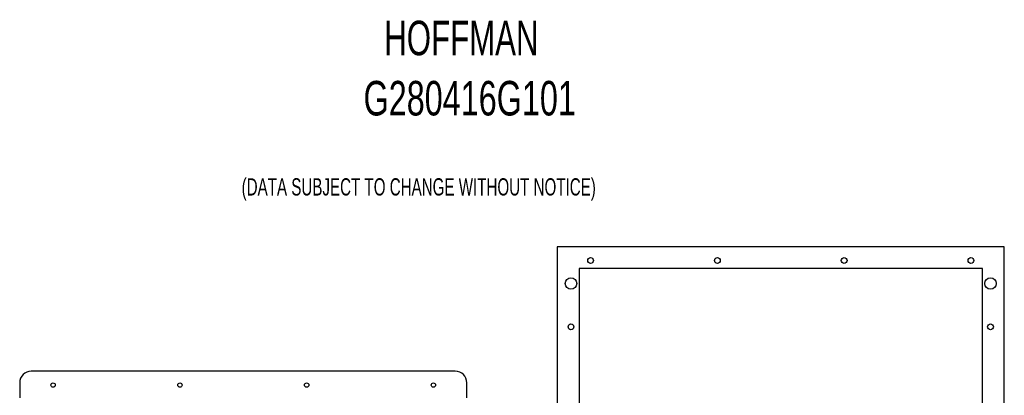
# Model space of a CAD drawing. Extents: x 2.3 to 81.4, y 2.2 to 50.9.
# Tile 16 of 16: x 38.7 to 81.4, y 34.5 to 50.9. Entities that reach past the tile are written whole.
import ezdxf
from ezdxf.enums import TextEntityAlignment as Align

# ---------------------------------------------------------------- set-up
doc = ezdxf.new("R2010")
doc.units = 0
doc.layers.add('BODY', color=3, linetype='CONTINUOUS')
doc.layers.add('TEXT', color=171, linetype='CONTINUOUS')

# ---------------------------------------------------------------- blocks, each defined once
blk = doc.blocks.new('SW_NOTE_1')
at = {"layer": 'TEXT', "color": 0}
for s, width, p in [('HOFFMAN', 0.675, (12.055, 0.558)), ('G280416G101', 0.7, (11.158, -2.058))]:
    blk.add_text(s, height=1.5, dxfattribs=dict(at, width=width)).set_placement(p, align=Align.BOTTOM_LEFT)

msp = doc.modelspace()

# ---------------------------------------------------------------- linework, layer by layer
at = {"layer": 'BODY', "linetype": 'CONTINUOUS'}
for p, q in [((81.37, 40.993), (61.97, 40.993)), ((61.97, 40.993), (61.97, 10.033)), ((81.37, 10.033), (81.37, 40.993)), ((80.42, 40.043), (62.92, 40.043)), ((62.92, 40.043), (62.92, 10.983)), ((80.42, 10.983), (80.42, 40.043)), ((57.552, 35.585), (39.152, 35.585)), ((38.652, 35.085), (38.652, 34.425)), ((58.052, 34.425), (58.052, 35.085))]:
    msp.add_line(p, q, dxfattribs=at)
for centre, radius in [((63.42, 40.393), 0.125), ((68.92, 40.393), 0.125), ((74.42, 40.393), 0.125), ((79.92, 40.393), 0.125), ((62.57, 39.393), 0.25), ((80.77, 39.393), 0.25), ((62.57, 37.513), 0.125), ((80.77, 37.513), 0.125), ((40.102, 34.985), 0.095), ((45.602, 34.985), 0.095), ((51.102, 34.985), 0.095), ((56.602, 34.985), 0.095)]:
    msp.add_circle(centre, radius, dxfattribs=at)
for centre, start, end in [((39.152, 35.085), 90, 180), ((57.552, 35.085), 0, 90)]:
    msp.add_arc(centre, 0.5, start, end, dxfattribs=at)

# ---------------------------------------------------------------- block references
at = {"layer": 'TEXT'}
msp.add_blockref('SW_NOTE_1', (42.412, 48.303), dxfattribs=at)

# ---------------------------------------------------------------- texts
at = {"layer": 'TEXT', "width": 0.655128}
msp.add_text('(DATA SUBJECT TO CHANGE WITHOUT NOTICE)', height=0.75, dxfattribs=at).set_placement((48.281, 42.993), align=Align.BOTTOM_LEFT)

doc.saveas('drawing.dxf')
